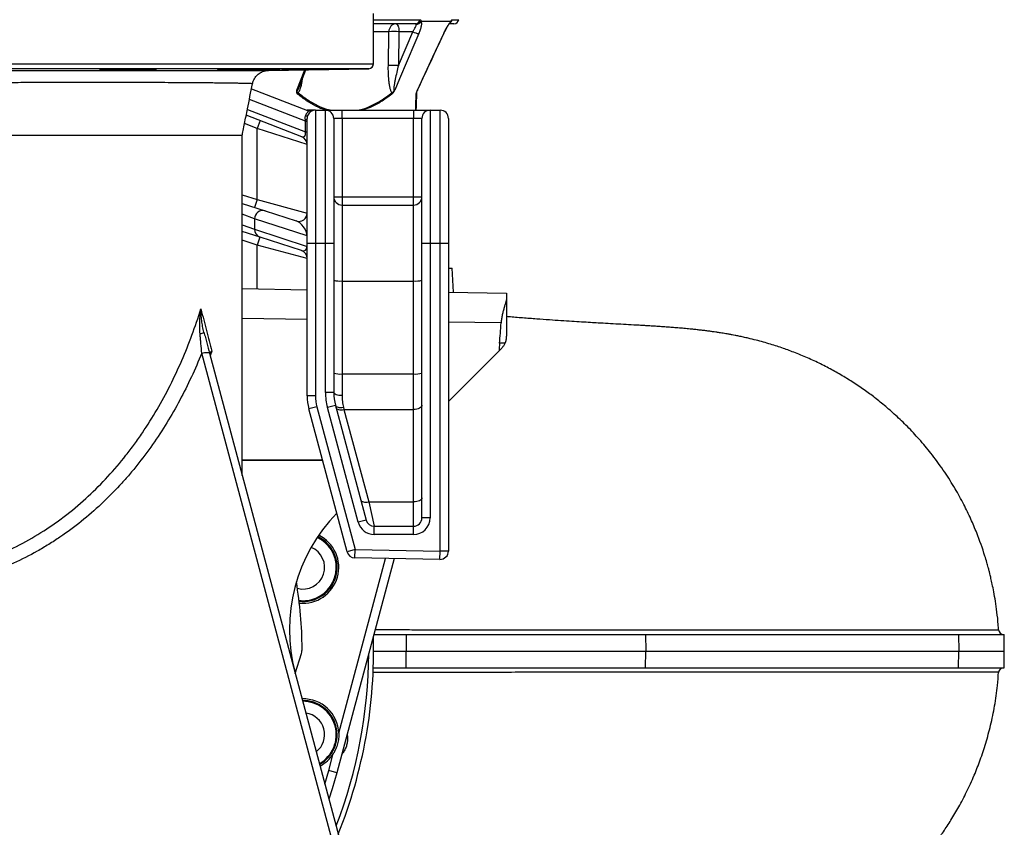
# Model space of a CAD drawing. Header units: millimetres. Extents: x 5561 to 11482, y 2229 to 15574.
# Tile 4 of 9: x 8522 to 11482, y 3449 to 5875. Entities that reach past the tile are written whole.
import ezdxf

# ---------------------------------------------------------------- set-up
doc = ezdxf.new("R2010")
doc.units = ezdxf.units.MM
doc.header["$LTSCALE"] = 5

msp = doc.modelspace()

# ---------------------------------------------------------------- linework, layer by layer
at = {"color": 7, "linetype": 'Continuous', "lineweight": 25}
for p, q in [((9585.8, 5743.3), (9585.8, 5893.8)), ((9711.5, 5863.5), (9585.8, 5863.5)), ((9817.9, 5870), (9728.2, 5870)), ((9827.5, 5863.5), (9814, 5863.5)), ((9630.1, 5737.6), (9631.7, 5839.4)), ((9660.3, 5737.6), (9703.7, 5839.4)), ((9661.9, 5839.4), (9660.3, 5737.6)), ((9703.7, 5839.4), (9661.9, 5839.4)), ((9796.8, 5833.6), (9797.6, 5835.4)), ((8889.4, 5725.7), (8889.4, 5727.6)), ((9234.2, 5725.7), (9234.2, 5727.1)), ((9269.6, 5723), (9571.1, 5728.3)), ((9362, 5672.8), (9381.8, 5725)), ((9218.7, 5668.2), (9387.1, 5603)), ((9410.8, 5603.5), (9385.8, 5603.5)), ((9410.8, 5603.5), (9410.8, 5203.5)), ((9410.8, 5603.5), (9440.8, 5603.5)), ((9440.8, 5203.5), (9440.8, 5603.5)), ((9440.8, 5603.5), (9490.8, 5603.5)), ((9490.8, 5578.5), (9490.8, 5603.5)), ((9490.8, 5603.5), (9705.8, 5603.5)), ((9705.8, 5603.5), (9705.8, 5578.5)), ((9705.8, 5603.5), (9755.8, 5603.5)), ((9755.8, 5603.5), (9755.8, 5203.5)), ((9755.8, 5603.5), (9785.8, 5603.5)), ((9785.8, 5203.5), (9785.8, 5603.5)), ((9369.8, 5523.9), (9202.8, 5588.6)), ((9244.8, 5572.3), (9235.8, 5549)), ((9381.4, 5570.5), (9385.8, 5570.5)), ((9381.4, 5538.3), (9381.4, 5570.5)), ((9385.8, 5203.5), (9385.8, 5578.5)), ((9465.8, 5578.5), (9465.8, 5203.5)), ((9490.8, 5578.5), (9465.8, 5578.5)), ((9490.8, 5578.5), (9490.8, 5343.5)), ((9705.8, 5578.5), (9490.8, 5578.5)), ((9730.8, 5578.5), (9705.8, 5578.5)), ((9705.8, 5343.5), (9705.8, 5578.5)), ((9730.8, 5203.5), (9730.8, 5578.5)), ((9810.8, 5578.5), (9810.8, 5203.5)), ((9385.8, 5500.6), (9235.8, 5549)), ((9235.8, 5335.1), (9235.8, 5549)), ((9381.4, 5538.3), (9385.8, 5538.3)), ((9190.8, 4505.5), (9190.8, 5528.5)), ((9235.8, 5335.1), (9228.1, 5311.3)), ((9235.8, 5335.1), (9385.8, 5294.5)), ((9465.8, 5343.5), (9490.8, 5343.5)), ((9490.8, 5343.5), (9490.8, 5318.5)), ((9490.8, 5343.5), (9705.8, 5343.5)), ((9705.8, 5318.5), (9705.8, 5343.5)), ((9705.8, 5343.5), (9730.8, 5343.5)), ((9190.8, 5323.4), (9260.1, 5300.9)), ((9260.1, 5300.9), (9353.1, 5270.7)), ((9490.8, 5318.5), (9490.8, 5090.3)), ((9490.8, 5318.5), (9705.8, 5318.5)), ((9705.8, 5090.3), (9705.8, 5318.5)), ((9385.6, 5225.8), (9227.6, 5277.1)), ((9227.6, 5277.1), (9227.6, 5245.6)), ((9227.6, 5245.6), (9385.6, 5194.2)), ((9244.6, 5221.8), (9190.8, 5239.3)), ((9243.5, 5222.2), (9235.8, 5198.4)), ((9368.5, 5181.6), (9244.6, 5221.8)), ((9385.8, 5225.8), (9385.6, 5225.8)), ((9385.6, 5194.2), (9385.6, 5225.8)), ((9385.8, 5157.8), (9235.8, 5198.4)), ((9385.8, 5194.2), (9385.6, 5194.2)), ((9385.8, 4745), (9385.8, 5203.5)), ((9410.8, 5203.5), (9385.8, 5203.5)), ((9410.8, 5203.5), (9410.8, 4745)), ((9440.8, 5203.5), (9410.8, 5203.5)), ((9440.8, 4755.6), (9440.8, 5203.5)), ((9465.8, 5203.5), (9440.8, 5203.5)), ((9465.8, 5203.5), (9465.8, 4755.6)), ((9730.8, 4378.5), (9730.8, 5203.5)), ((9755.8, 5203.5), (9730.8, 5203.5)), ((9755.8, 5203.5), (9755.8, 4378.5)), ((9785.8, 5203.5), (9755.8, 5203.5)), ((9785.8, 4279), (9785.8, 5203.5)), ((9810.8, 5203.5), (9785.8, 5203.5)), ((9810.8, 5203.5), (9810.8, 4279)), ((9810.8, 5128.5), (9822.5, 5128.5)), ((9826.3, 5056.3), (9822.5, 5128.5)), ((9190.8, 5067.4), (9385.8, 5064)), ((9490.8, 5090.3), (9490.8, 4811)), ((9490.8, 5090.3), (9705.8, 5090.3)), ((9705.8, 4811), (9705.8, 5090.3)), ((9810.8, 5056.6), (9985.8, 5053.5)), ((9985.8, 5053.5), (9985.8, 5043.1)), ((9985.8, 5043.1), (9985.8, 4924.2)), ((9981.3, 4903.5), (9964.5, 4903.2)), ((9092.4, 4873.3), (9625.1, 2884.9)), ((9810.8, 4728.5), (9963, 4880.7)), ((9490.8, 4811), (9490.8, 4747)), ((9490.8, 4811), (9705.8, 4811)), ((9705.8, 4704.1), (9705.8, 4811)), ((9410.8, 4745), (9385.8, 4745)), ((9465.8, 4755.6), (9440.8, 4755.6)), ((9415, 4712.7), (9390.9, 4706.2)), ((9415, 4712.7), (9530.1, 4283.4)), ((9470.9, 4716.7), (9446.8, 4710.3)), ((9539.1, 4365.6), (9446.8, 4710.3)), ((9470.9, 4716.7), (9563.3, 4372.1)), ((9495, 4711), (9496.7, 4704.1)), ((9505.9, 4277), (9390.9, 4706.2)), ((9496.7, 4704.1), (9571.2, 4426.3)), ((9496.7, 4704.1), (9705.8, 4704.1)), ((9705.8, 4426.3), (9705.8, 4704.1)), ((9571.2, 4426.3), (9587.4, 4353.5)), ((9571.2, 4426.3), (9705.8, 4426.3)), ((9705.8, 4353.5), (9705.8, 4426.3)), ((9563.3, 4372.1), (9539.1, 4365.6)), ((9587.4, 4328.5), (9587.4, 4353.5)), ((9587.4, 4353.5), (9705.8, 4353.5)), ((9705.8, 4328.5), (9705.8, 4353.5)), ((9755.8, 4378.5), (9730.8, 4378.5)), ((9705.8, 4328.5), (9587.4, 4328.5)), ((9530.1, 4283.4), (9505.9, 4277)), ((9529.6, 4258.4), (9530.1, 4283.4)), ((9530.1, 4283.4), (9785.8, 4279)), ((9785.4, 4254), (9785.8, 4279)), ((9810.8, 4279), (9785.8, 4279)), ((9647.6, 4256.4), (9475.2, 3613)), ((9785.4, 4254), (9529.6, 4258.4)), ((9586.5, 4028.5), (9683.4, 4028.5)), ((9683.4, 4028.5), (9683.8, 3978.5)), ((9683.4, 4028.5), (10403.6, 4028.5)), ((10403.6, 4028.5), (10404.2, 3978.5)), ((10403.6, 4028.5), (11344.2, 4028.5)), ((11344.2, 4028.5), (11345.1, 3978.5)), ((11344.2, 4028.5), (11481.4, 4028.5)), ((11482.3, 3978.5), (11481.4, 4028.5)), ((9350.2, 3911.1), (9368.6, 3971.3)), ((9585.8, 3978.5), (9683.8, 3978.5)), ((9683.4, 3928.5), (9683.8, 3978.5)), ((9683.8, 3978.5), (10404.2, 3978.5)), ((10403.6, 3928.5), (10404.2, 3978.5)), ((10404.2, 3978.5), (11345.1, 3978.5)), ((11344.2, 3928.5), (11345.1, 3978.5)), ((11345.1, 3978.5), (11482.3, 3978.5)), ((11481.4, 3928.5), (11482.3, 3978.5)), ((9584.9, 3928.5), (9683.4, 3928.5)), ((9683.4, 3928.5), (10403.6, 3928.5)), ((10403.6, 3928.5), (11344.2, 3928.5)), ((11344.2, 3928.5), (11481.4, 3928.5)), ((9451, 3619.4), (9464.6, 3670.3)), ((9475.2, 3613), (9451, 3619.4))]:
    msp.add_line(p, q, dxfattribs=at)
at = {"color": 8, "linetype": 'Continuous', "lineweight": 25}
for p, q in [((9585.8, 5875.4), (9725.2, 5875.4)), ((9821.7, 5875.4), (9842.2, 5875.4)), ((9631.7, 5839.4), (9585.8, 5839.4)), ((9796.6, 5833.6), (9796.8, 5833.6)), ((6635.8, 5743.3), (9585.8, 5743.3)), ((9571.1, 5728.3), (6650.5, 5728.3)), ((9355.3, 5663.8), (9378.5, 5724.9)), ((9381.4, 5570.5), (9212.3, 5635.9)), ((9206.3, 5606.1), (9381.4, 5538.3)), ((9235.8, 5549), (9197.8, 5563.7)), ((9190.8, 5349.7), (9235.8, 5335.1)), ((9227.6, 5277.1), (9190.8, 5291.1)), ((9190.8, 5259.5), (9227.6, 5245.6)), ((9235.8, 5198.4), (9190.8, 5213)), ((9235.8, 5066.6), (9235.8, 5198.4)), ((9385.8, 4974.5), (9190.8, 4977.9)), ((9969.2, 4964.3), (9810.8, 4967.1)), ((9099, 4879.8), (9094.6, 4865.4)), ((9190.8, 4553.6), (9431.9, 4553.3)), ((9432.6, 4550.7), (9190.8, 4550.9)), ((9481, 3731.3), (9621.8, 4256.8)), ((9439.3, 3578.4), (9451, 3619.4))]:
    msp.add_line(p, q, dxfattribs=at)
at = {"color": 7, "linetype": 'Continuous', "lineweight": 25, "flags": 128}
for points in [[(9653.3, 5863.5), (9655, 5863.1), (9656.5, 5861.7), (9658, 5859.5), (9659.3, 5856.5), (9660.3, 5852.9), (9661.2, 5848.7), (9661.7, 5844.2), (9661.9, 5839.4)], [(9721.6, 5833.6), (9710.1, 5806.4), (9663.7, 5697.7), (9649.2, 5663.8)], [(9717.5, 5663.8), (9764.1, 5763.8), (9796.6, 5833.6)], [(8933.1, 5727.1), (8932.8, 5727.2), (8930.3, 5727.3), (8925.8, 5727.5), (8919.5, 5727.5), (8911.5, 5727.6), (8902.1, 5727.6), (8891.5, 5727.6), (8880, 5727.6), (8868, 5727.5), (8855.8, 5727.4), (8843.7, 5727.2), (8832.1, 5727.1), (8821.4, 5726.9), (8809.5, 5726.6), (8801.7, 5726.4), (8795.5, 5726.2), (8791.1, 5726), (8788.8, 5725.8), (8788.3, 5725.7), (8788.3, 5725.7)], [(9380.7, 5574.7), (9381.8, 5575.2), (9382.9, 5575.6), (9383.7, 5576), (9384.5, 5576.5), (9385, 5577), (9385.5, 5577.5), (9385.7, 5578), (9385.8, 5578.5)], [(9068.9, 4873.5), (9073.4, 4874.5), (9077.6, 4875.2), (9081.6, 4875.6), (9085, 4875.7), (9088, 4875.5), (9090.2, 4875.1), (9091.7, 4874.3), (9092.4, 4873.3)], [(9601.4, 2885.1), (9588.9, 2931.8), (9538.9, 3118.6), (9338.7, 3866), (9068.9, 4873.5)], [(9465.8, 4755.6), (9466.3, 4753.9), (9467.7, 4752.3), (9470, 4750.8), (9473.1, 4749.5), (9476.9, 4748.4), (9481.2, 4747.6), (9485.9, 4747.1), (9490.8, 4747)], [(9470.9, 4716.7), (9471.8, 4714.8), (9473.5, 4713.1), (9475.9, 4711.8), (9479, 4710.8), (9482.5, 4710.2), (9486.4, 4710.1), (9490.7, 4710.3), (9495, 4711)], [(9472.6, 4710.5), (9473.6, 4708.4), (9475.3, 4706.6), (9477.7, 4705.2), (9480.7, 4704.1), (9484.2, 4703.4), (9488.2, 4703.2), (9492.4, 4703.4), (9496.7, 4704.1)], [(9730.8, 4716.9), (9730.3, 4714.4), (9728.9, 4712), (9726.6, 4709.8), (9723.5, 4707.8), (9719.7, 4706.2), (9715.4, 4705), (9710.7, 4704.3), (9705.8, 4704.1)], [(9547, 4432.7), (9548, 4430.6), (9549.7, 4428.8), (9552.1, 4427.4), (9555.1, 4426.3), (9558.7, 4425.6), (9562.6, 4425.4), (9566.8, 4425.6), (9571.2, 4426.3)], [(9730.8, 4439.2), (9730.3, 4436.6), (9728.9, 4434.2), (9726.6, 4432), (9723.5, 4430.1), (9719.7, 4428.4), (9715.4, 4427.3), (9710.7, 4426.5), (9705.8, 4426.3)], [(9475.2, 3613), (9461.4, 3564.9), (9451.4, 3533.5)]]:
    msp.add_lwpolyline(points, dxfattribs=at)
at = {"color": 7, "linetype": 'Continuous', "lineweight": 25}
for centre, radius, start, end in [((9655.1, 5840.2), 23.4, 94.2201, 182.0086), ((9711.1, 5877.8), 14.3, 271.5377, 350.5164), ((9714.4, 5878.1), 16, 267.7516, 329.5089), ((9827.5, 5878.5), 15, 270, 348.1058), ((9646.8, 5427.3), 412.4, 87.9027, 92.0973), ((9727.8, 5883), 49.8, 241.1079, 262.9204), ((9570.8, 5743.3), 15, 271, 0), ((9645.2, 5325.5), 412.4, 87.9027, 92.0973), ((9347.8, 5658.5), 11.6, 325.6317, 346.6502), ((9631.9, 5654.2), 9.08, 345.6426, 10.3068), ((9706.2, 5656.1), 8.72, 331.244, 357.9215), ((9739.7, 5651.9), 24.9, 155.185, 157.2652), ((9396.1, 5626.3), 25, 248.8387, 287.0452), ((9410.8, 5578.5), 25, 90, 155.4826), ((9440.8, 5578.5), 25, 0, 90), ((9755.8, 5578.5), 25, 90, 180), ((9785.8, 5578.5), 25, 0, 90), ((9382, 5593.4), 7.53, 261.5076, 323.4983), ((9360.8, 5500.6), 25, 0, 68.8387), ((9490.8, 5343.5), 25, 180, 270), ((9705.8, 5343.5), 25, 270, 0), ((9252.5, 5277.1), 25, 72.3647, 179.9747), ((9360.8, 5294.5), 25, 252, 0), ((9252.4, 5245.4), 24.8, 179.5139, 251.8433), ((9360.8, 5157.8), 25, 0, 72), ((9484.6, 5163.7), 73.6, 255.2041, 274.8338), ((9712, 5163.7), 73.6, 265.1662, 284.7959), ((9057.3, 4964.2), 33.5, 281.4034, 303.2123), ((9484.6, 4884.4), 73.6, 255.2041, 274.8338), ((9712, 4884.4), 73.6, 265.1662, 284.7959), ((9535.8, 4745), 150, 180, 195), ((9535.8, 4745), 125, 180, 195), ((9615.8, 4755.6), 175, 180, 195), ((9615.8, 4755.6), 150, 180, 195), ((9832.5, 4043.1), 500, 135.6516, 194.9978), ((9587.4, 4378.5), 50, 195, 270), ((9587.4, 4378.5), 25, 195, 270), ((9705.8, 4378.5), 50, 270, 0), ((9705.8, 4378.5), 25, 270, 0), ((9373.6, 4229.7), 107.5, 264.1027, 64.0538), ((9373.6, 4229.7), 100, 292.5, 64.6869), ((9373.6, 4229.7), 65, 254.9033, 68.1425), ((9530.1, 4283.4), 25, 195, 269), ((9785.8, 4279), 25, 269, 0), ((8110.8, 3978.5), 1260, 0.3502, 9.5035), ((9373.6, 4229.7), 100, 263.1366, 292.5), ((11480.1, 4043.5), 15, 183.2549, 269.9988), ((8110.8, 3978.5), 1475, 338.1117, 1.7389), ((9320.8, 3985.9), 50, 343.0087, 0.3502), ((11480.1, 3913.5), 15, 90.2011, 176.6334), ((9373.6, 3727.4), 107.5, 2.0839, 91.5478), ((9373.6, 3727.4), 100, 299.4779, 90.5178), ((9373.6, 3727.4), 65, 307.6218, 82.3739), ((9373.6, 3727.4), 107.5, 298.4479, 327.9161)]:
    msp.add_arc(centre, radius, start, end, dxfattribs=at)
at = {"color": 8, "linetype": 'Continuous', "lineweight": 25}
for centre, radius, start, end in [((9806.5, 5874.5), 12.2, 317.0274, 338.6487), ((9807, 5878.5), 15, 305, 348.3402), ((9373.6, 4229.7), 102.5, 263.4778, 64.4985), ((8110.8, 3978.5), 1460.3, 338.9304, 359.6945), ((9373.6, 3727.4), 102.5, 299.1173, 90.8784)]:
    msp.add_arc(centre, radius, start, end, dxfattribs=at)
at = {"color": 7, "linetype": 'Continuous', "lineweight": 25}
for centre, major_axis, ratio, start_param, end_param in [((9360.8, 5586.4), (-16.4, 30.4), 0.421761, 3.951576, 4.104963), ((9360.8, 5554.2), (-16.4, 30.4), 0.421761, 2.682623, 3.951576), ((9360.8, 5241.9), (-20, 27.9), 0.526363, 3.780106, 5.662425), ((9360.8, 5210.4), (-20, 27.9), 0.526363, 2.520832, 3.780106), ((9885.8, 5503.2), (-1.8, 951.6), 0.105072, 4.029903, 4.110142)]:
    msp.add_ellipse(centre, major_axis=major_axis, ratio=ratio, start_param=start_param, end_param=end_param, dxfattribs=at)
for points, knots in [([(9713.8, 5862.2), (9713.6, 5862.6), (9713.3, 5863), (9712.5, 5863.4), (9712, 5863.5), (9711.5, 5863.5)], [0, 0, 0, 0, 0.5, 0.5, 1, 1, 1, 1]), ([(9728.2, 5870), (9728.6, 5869.3), (9728.9, 5868.5), (9729.3, 5866.6), (9729.5, 5865.4), (9729.5, 5863), (9729.5, 5861.6), (9729.2, 5858.7), (9729, 5857.2), (9728.1, 5852.3), (9727.1, 5848.8), (9724.7, 5841.3), (9723.3, 5837.5), (9721.6, 5833.6)], [0, 0, 0, 0, 0.125, 0.125, 0.25, 0.25, 0.375, 0.375, 0.5, 0.5, 0.75, 0.75, 1, 1, 1, 1]), ([(9725.2, 5875.4), (9725.6, 5875.4), (9726, 5875.3), (9726.8, 5874.8), (9727.1, 5874.4), (9727.6, 5873.4), (9727.8, 5872.8), (9728.1, 5871.5), (9728.2, 5870.8), (9728.2, 5870)], [0, 0, 0, 0, 0.25, 0.25, 0.5, 0.5, 0.75, 0.75, 1, 1, 1, 1]), ([(9796.6, 5833.6), (9798.4, 5837.5), (9800.3, 5841.3), (9803.2, 5846.9), (9804.1, 5848.7), (9806.1, 5852.2), (9807, 5853.9), (9808.9, 5857.2), (9809.8, 5858.7), (9811.7, 5861.6), (9812.6, 5863), (9814.2, 5865.4), (9815, 5866.5), (9816.5, 5868.5), (9817.3, 5869.3), (9817.9, 5870)], [0, 0, 0, 0, 0.25, 0.25, 0.375, 0.375, 0.5, 0.5, 0.625, 0.625, 0.75, 0.75, 0.875, 0.875, 1, 1, 1, 1]), ([(9799.8, 5839.8), (9801, 5842.3), (9803.5, 5847.1), (9807, 5853.4), (9810.2, 5858.8), (9812.7, 5862.7), (9814.6, 5865.2), (9815.2, 5865.9), (9815.5, 5866.1)], [0, 0, 0, 0, 0.201911, 0.399455, 0.570217, 0.749501, 0.884728, 1, 1, 1, 1]), ([(9815.4, 5866.1), (9815.5, 5866.2), (9815.9, 5866.7), (9816.2, 5866.9), (9816, 5866.8), (9816, 5866.8)], [0, 0, 0, 0, 0.2547768, 0.9984124, 1, 1, 1, 1]), ([(9817.9, 5870), (9818.4, 5870.8), (9818.8, 5871.5), (9819.6, 5872.8), (9819.9, 5873.4), (9820.6, 5874.4), (9820.8, 5874.8), (9821.3, 5875.3), (9821.5, 5875.4), (9821.7, 5875.4)], [0, 0, 0, 0, 0.25, 0.25, 0.5, 0.5, 0.75, 0.75, 1, 1, 1, 1]), ([(9703.7, 5839.4), (9705.3, 5841.7), (9706.8, 5844), (9709.5, 5848.6), (9710.6, 5850.7), (9712, 5853.8), (9712.5, 5854.8), (9713.2, 5856.6), (9713.4, 5857.5), (9713.8, 5859.1), (9714, 5859.9), (9714, 5861.2), (9713.9, 5861.7), (9713.8, 5862.2)], [0, 0, 0, 0, 0.25, 0.25, 0.5, 0.5, 0.625, 0.625, 0.75, 0.75, 0.875, 0.875, 1, 1, 1, 1]), ([(9717.1, 5662.4), (9734.1, 5698.9), (9760.7, 5756), (9787.2, 5813), (9796.8, 5833.6)], [0, 0, 0, 0, 0.639597, 1, 1, 1, 1]), ([(9796.8, 5833.6), (9797.8, 5835.7), (9798.7, 5837.8), (9799.8, 5839.8), (9799.8, 5839.8)], [0, 0, 0, 0, 0.999983, 1, 1, 1, 1]), ([(8110.8, 5722.9), (8131.8, 5722.9), (8173.8, 5722.9), (8236.7, 5722.9), (8299.8, 5722.9), (8362.8, 5722.9), (8425.7, 5722.9), (8487.1, 5722.9), (8546.8, 5722.9), (8604.7, 5722.9), (8661.7, 5722.9), (8717.5, 5722.9), (8771.8, 5722.9), (8824.1, 5722.9), (8874.2, 5722.9), (8921.8, 5722.9), (8967.3, 5722.9), (9010.5, 5722.9), (9051.1, 5722.9), (9088.3, 5722.9), (9121.9, 5722.9), (9152, 5722.9), (9179.2, 5723), (9203.1, 5723), (9223.7, 5723), (9240.4, 5723), (9253.3, 5723), (9262.5, 5723), (9268.4, 5723), (9269.2, 5723), (9269.6, 5723)], [0, 0, 0, 0, 0.0347952, 0.0696184, 0.1044152, 0.1402172, 0.1760477, 0.2118503, 0.2467907, 0.2817567, 0.3166973, 0.3526017, 0.3885341, 0.4244388, 0.4602538, 0.4960961, 0.5319107, 0.5687727, 0.6056653, 0.6425276, 0.6782285, 0.7139571, 0.7496578, 0.7864114, 0.8231954, 0.8599488, 0.8953806, 0.9308396, 0.9662712, 1, 1, 1, 1]), ([(8788.3, 5725.7), (8786.2, 5725.6), (8784.1, 5725.6), (8780.3, 5725.5), (8778.4, 5725.5), (8773.3, 5725.3), (8770.4, 5725.2), (8766.9, 5725.1), (8765.8, 5725.1), (8764.1, 5725), (8763.3, 5724.9), (8762.2, 5724.8), (8761.7, 5724.8), (8761.2, 5724.7), (8761.1, 5724.7), (8761.1, 5724.6), (8761.3, 5724.6), (8761.9, 5724.5), (8762.1, 5724.5), (8762.6, 5724.5), (8762.9, 5724.4), (8764.6, 5724.4), (8766.5, 5724.3), (8770.3, 5724.2), (8771.7, 5724.2), (8774.7, 5724.2), (8776.4, 5724.2), (8779.9, 5724.2), (8781.7, 5724.1), (8785.7, 5724.1), (8787.8, 5724.1), (8794.4, 5724.1), (8799, 5724.1), (8806.5, 5724.2), (8809, 5724.2), (8814.1, 5724.2), (8816.6, 5724.2), (8821.8, 5724.3), (8824.4, 5724.3), (8829.7, 5724.4), (8832.3, 5724.4), (8837.5, 5724.5), (8840, 5724.5), (8845.1, 5724.6), (8847.6, 5724.6), (8854.9, 5724.7), (8859.5, 5724.8), (8865.9, 5724.9), (8868, 5725), (8871.9, 5725.1), (8873.7, 5725.1), (8877.1, 5725.2), (8878.6, 5725.2), (8880.8, 5725.3), (8881.5, 5725.3), (8882.9, 5725.4), (8883.5, 5725.4), (8886.4, 5725.5), (8888.2, 5725.6), (8889.4, 5725.7)], [0, 0, 0, 0, 0.03125, 0.03125, 0.0625, 0.0625, 0.125, 0.125, 0.15625, 0.15625, 0.1875, 0.1875, 0.21875, 0.21875, 0.25, 0.25, 0.28125, 0.28125, 0.296875, 0.296875, 0.3125, 0.3125, 0.375, 0.375, 0.40625, 0.40625, 0.4375, 0.4375, 0.46875, 0.46875, 0.5, 0.5, 0.5625, 0.5625, 0.59375, 0.59375, 0.625, 0.625, 0.65625, 0.65625, 0.6875, 0.6875, 0.71875, 0.71875, 0.75, 0.75, 0.8125, 0.8125, 0.84375, 0.84375, 0.875, 0.875, 0.90625, 0.90625, 0.921875, 0.921875, 0.9375, 0.9375, 1, 1, 1, 1]), ([(8889.4, 5725.7), (8895.3, 5725.8), (8904.9, 5726), (8915.5, 5726.2), (8922.8, 5726.4), (8928.3, 5726.6), (8932.1, 5726.8), (8932.8, 5727), (8933.2, 5727)], [0, 0, 0, 0, 0.245381, 0.396299, 0.547216, 0.698145, 0.849074, 1, 1, 1, 1]), ([(9116.4, 5724.3), (9116.8, 5724.3), (9117.5, 5724.2), (9121, 5724.1), (9126, 5724.1), (9132.6, 5724.1), (9140.6, 5724.2), (9149.8, 5724.3), (9159.8, 5724.4), (9170.5, 5724.5), (9181.4, 5724.7), (9192.4, 5724.8), (9203, 5725), (9213, 5725.2), (9224.2, 5725.4), (9230.4, 5725.6), (9234.2, 5725.7)], [0, 0, 0, 0, 0.068396, 0.136782, 0.205167, 0.273545, 0.341923, 0.410299, 0.478676, 0.547059, 0.615442, 0.683836, 0.75223, 0.820633, 0.889037, 1, 1, 1, 1]), ([(9166.7, 5725.7), (9166.5, 5725.7), (9162.8, 5725.6), (9155.7, 5725.5), (9145.2, 5725.3), (9135.9, 5725.1), (9128.2, 5724.9), (9122.5, 5724.7), (9118.6, 5724.5), (9116.5, 5724.4), (9116.5, 5724.4), (9116.5, 5724.3)], [0, 0, 0, 0, 0.004859, 0.130436, 0.256012, 0.412697, 0.53828, 0.663864, 0.789448, 0.915032, 1, 1, 1, 1]), ([(9305.6, 5727.4), (9305.5, 5727.4), (9305.5, 5727.5), (9303, 5727.6), (9298.6, 5727.6), (9292.2, 5727.6), (9284.2, 5727.6), (9274.7, 5727.5), (9264.1, 5727.4), (9252.6, 5727.3), (9240.5, 5727.2), (9228.3, 5727), (9216.1, 5726.8), (9204.5, 5726.6), (9192.8, 5726.4), (9182.4, 5726.2), (9173.9, 5725.9), (9169.1, 5725.8), (9167.1, 5725.7), (9166.7, 5725.7)], [0, 0, 0, 0, 0.0444818, 0.1061318, 0.1677817, 0.229425, 0.2910683, 0.3527094, 0.4143504, 0.4759945, 0.5376386, 0.5992899, 0.6609412, 0.722601, 0.7842608, 0.8611952, 0.9228583, 0.9845215, 1, 1, 1, 1]), ([(9221.8, 5682.7), (9222.1, 5684.3), (9222.8, 5688.5), (9225.5, 5694.8), (9229.3, 5701.4), (9233.9, 5707.1), (9238.8, 5711.8), (9244.1, 5715.5), (9249.3, 5718.3), (9254.3, 5720.4), (9258.9, 5721.7), (9262.8, 5722.4), (9265.7, 5722.8), (9267.4, 5722.9), (9267.9, 5722.9), (9268, 5723)], [0, 0, 0, 0, 0.07114, 0.192028, 0.306603, 0.415187, 0.517761, 0.614019, 0.703372, 0.784896, 0.857226, 0.918097, 0.962754, 0.991307, 1, 1, 1, 1]), ([(9234.2, 5725.7), (9238.2, 5725.8), (9246.2, 5725.9), (9257.8, 5726.1), (9268.9, 5726.3), (9279.1, 5726.5), (9287.9, 5726.7), (9295.3, 5726.9), (9300.8, 5727.1), (9304.5, 5727.3), (9305.3, 5727.3), (9305.7, 5727.4)], [0, 0, 0, 0, 0.109195, 0.21839, 0.330047, 0.441705, 0.553369, 0.665033, 0.776693, 0.888353, 1, 1, 1, 1]), ([(9308.7, 5724.1), (9309, 5724.1), (9309.8, 5724.1), (9313.2, 5724.1), (9318.2, 5724.2), (9324.9, 5724.3), (9332.9, 5724.4), (9342, 5724.5), (9352.1, 5724.7), (9362.7, 5724.9), (9373.7, 5725.1), (9384.6, 5725.3), (9396.4, 5725.5), (9403.8, 5725.6), (9408, 5725.7)], [0, 0, 0, 0, 0.08133, 0.162651, 0.243973, 0.325295, 0.406617, 0.487948, 0.569279, 0.650623, 0.731967, 0.813322, 0.894676, 1, 1, 1, 1]), ([(9384.2, 5725.7), (9382.9, 5725.7), (9378, 5725.6), (9369.3, 5725.4), (9358.4, 5725.2), (9347.9, 5725.1), (9337.4, 5724.9), (9328.1, 5724.7), (9320.4, 5724.5), (9314.8, 5724.4), (9310.9, 5724.3), (9308.8, 5724.2), (9308.8, 5724.2), (9308.8, 5724.2)], [0, 0, 0, 0, 0.035822, 0.132993, 0.230165, 0.327346, 0.424527, 0.545796, 0.642954, 0.740113, 0.837272, 0.934432, 1, 1, 1, 1]), ([(9507.1, 5727.6), (9507.1, 5727.6), (9507.1, 5727.6), (9504.6, 5727.6), (9500.2, 5727.6), (9493.8, 5727.5), (9485.8, 5727.4), (9476.3, 5727.3), (9465.7, 5727.1), (9454.2, 5727), (9442.1, 5726.8), (9429.9, 5726.5), (9417.7, 5726.3), (9406.1, 5726.1), (9394.6, 5725.9), (9387.9, 5725.8), (9384.2, 5725.7)], [0, 0, 0, 0, 0.051838, 0.12381, 0.195782, 0.267753, 0.339723, 0.411698, 0.483674, 0.555658, 0.627642, 0.699635, 0.771629, 0.84363, 0.915631, 1, 1, 1, 1]), ([(9408, 5725.7), (9409, 5725.7), (9413.9, 5725.8), (9423, 5725.9), (9435.2, 5726.1), (9447.5, 5726.4), (9459.3, 5726.6), (9470.5, 5726.8), (9480.7, 5727), (9489.5, 5727.1), (9496.8, 5727.3), (9502.3, 5727.4), (9506.1, 5727.5), (9506.9, 5727.6), (9507.3, 5727.6)], [0, 0, 0, 0, 0.025085, 0.113708, 0.202331, 0.290965, 0.379599, 0.468238, 0.556876, 0.64551, 0.734144, 0.822766, 0.911389, 1, 1, 1, 1]), ([(9640.9, 5655.8), (9640.1, 5656.8), (9639.5, 5658), (9638.2, 5660.7), (9637.7, 5662.1), (9636.7, 5665.1), (9636.2, 5666.6), (9635.4, 5669.8), (9635, 5671.5), (9633.9, 5676.4), (9633.4, 5679.9), (9632.4, 5686.8), (9632, 5690.4), (9630.9, 5701.1), (9630.5, 5708.3), (9630, 5722.9), (9630, 5730.2), (9630.1, 5737.6)], [0, 0, 0, 0, 0.0625, 0.0625, 0.125, 0.125, 0.1875, 0.1875, 0.25, 0.25, 0.375, 0.375, 0.5, 0.5, 0.75, 0.75, 1, 1, 1, 1]), ([(9660.3, 5737.6), (9658.6, 5730.8), (9656.9, 5724.1), (9653.8, 5710.6), (9652.3, 5703.9), (9650.3, 5693.9), (9649.6, 5690.5), (9648.4, 5683.8), (9647.8, 5680.5), (9647.1, 5675.5), (9646.9, 5673.9), (9646.6, 5670.6), (9646.5, 5669), (9646.4, 5666.7), (9646.4, 5665.9), (9646.5, 5664.5), (9646.5, 5663.8), (9646.8, 5662.9), (9647, 5662.7), (9647.3, 5662.4), (9647.6, 5662.4), (9648, 5662.5), (9648.3, 5662.7), (9648.8, 5663.2), (9649, 5663.5), (9649.2, 5663.8)], [0, 0, 0, 0, 0.25, 0.25, 0.5, 0.5, 0.625, 0.625, 0.75, 0.75, 0.8125, 0.8125, 0.875, 0.875, 0.90625, 0.90625, 0.9375, 0.9375, 0.953125, 0.953125, 0.96875, 0.96875, 0.984375, 0.984375, 1, 1, 1, 1]), ([(9190.8, 5528.5), (9190.8, 5528.5), (9190.8, 5528.5), (9190.8, 5528.6), (9190.8, 5528.8), (9190.9, 5529.3), (9191.3, 5530.9), (9192.2, 5535.6), (9194.4, 5546.7), (9199.3, 5571.3), (9208.6, 5617.9), (9216.6, 5657.6), (9221.6, 5682.8)], [0, 0, 0, 0, 0.01019, 0.014776, 0.019112, 0.023658, 0.029542, 0.052697, 0.109985, 0.241563, 0.519631, 1, 1, 1, 1]), ([(9357.4, 5651.9), (9356.7, 5652.5), (9356.1, 5653.1), (9355.2, 5654.7), (9354.9, 5655.6), (9354.4, 5657.6), (9354.4, 5658.8), (9354.5, 5660.6), (9354.6, 5661.2), (9354.9, 5662.5), (9355.1, 5663.1), (9355.3, 5663.8)], [0, 0, 0, 0, 0.25, 0.25, 0.5, 0.5, 0.75, 0.75, 0.875, 0.875, 1, 1, 1, 1]), ([(9359.1, 5655.8), (9358.5, 5656.1), (9357.9, 5656.5), (9357, 5657.5), (9356.6, 5658.1), (9356, 5659.5), (9355.8, 5660.3), (9355.6, 5661.5), (9355.5, 5662), (9355.4, 5662.8), (9355.3, 5663.3), (9355.3, 5663.8)], [0, 0, 0, 0, 0.25, 0.25, 0.5, 0.5, 0.75, 0.75, 0.875, 0.875, 1, 1, 1, 1]), ([(9640.7, 5651.9), (9641.4, 5652.5), (9642.1, 5653.1), (9643.2, 5654.3), (9643.6, 5654.7), (9644.4, 5655.6), (9644.7, 5656.1), (9645.5, 5657.1), (9645.8, 5657.6), (9646.6, 5658.8), (9646.9, 5659.4), (9647.6, 5660.6), (9648, 5661.2), (9648.6, 5662.5), (9648.9, 5663.1), (9649.2, 5663.8)], [0, 0, 0, 0, 0.25, 0.25, 0.375, 0.375, 0.5, 0.5, 0.625, 0.625, 0.75, 0.75, 0.875, 0.875, 1, 1, 1, 1]), ([(9640.9, 5655.8), (9641.5, 5656.1), (9642.2, 5656.5), (9643.5, 5657.5), (9644.2, 5658.1), (9645.7, 5659.5), (9646.4, 5660.3), (9647.5, 5661.5), (9647.9, 5662), (9648.6, 5662.8), (9648.9, 5663.3), (9649.2, 5663.8)], [0, 0, 0, 0, 0.25, 0.25, 0.5, 0.5, 0.75, 0.75, 0.875, 0.875, 1, 1, 1, 1]), ([(9714.9, 5655.8), (9714.6, 5648.4), (9714.1, 5633.5), (9713.5, 5617), (9713.2, 5606.7), (9713.1, 5604.2), (9713.1, 5603.5)], [0, 0, 0, 0, 0.295242, 0.590433, 0.893663, 1, 1, 1, 1]), ([(9713.8, 5651.9), (9713.8, 5652.5), (9713.9, 5653.1), (9714.2, 5654.7), (9714.5, 5655.6), (9715.1, 5657.6), (9715.5, 5658.8), (9716.2, 5660.6), (9716.4, 5661.2), (9717, 5662.5), (9717.2, 5663.1), (9717.5, 5663.8)], [0, 0, 0, 0, 0.25, 0.25, 0.5, 0.5, 0.75, 0.75, 0.875, 0.875, 1, 1, 1, 1]), ([(9714.9, 5655.8), (9714.9, 5656.1), (9715, 5656.5), (9715.2, 5657.5), (9715.4, 5658.1), (9715.9, 5659.5), (9716.2, 5660.3), (9716.7, 5661.5), (9716.9, 5662), (9717.2, 5662.8), (9717.4, 5663.3), (9717.5, 5663.8)], [0, 0, 0, 0, 0.25, 0.25, 0.5, 0.5, 0.75, 0.75, 0.875, 0.875, 1, 1, 1, 1]), ([(9380.9, 5585.9), (9381.3, 5587.6), (9381.9, 5589.2), (9383, 5591.3), (9383.4, 5592), (9384.2, 5593.3), (9384.7, 5593.9), (9385.9, 5595.6), (9386.8, 5596.5), (9388.2, 5598.1), (9388.8, 5598.8), (9389.5, 5599.9), (9389.7, 5600.3), (9389.8, 5601), (9389.7, 5601.3), (9389, 5602.2), (9388.2, 5602.6), (9387.1, 5603)], [0, 0, 0, 0, 0.125, 0.125, 0.1875, 0.1875, 0.25, 0.25, 0.375, 0.375, 0.5, 0.5, 0.625, 0.625, 0.75, 0.75, 1, 1, 1, 1]), ([(9380.7, 5574.7), (9380.3, 5576.6), (9380.1, 5578.5), (9380.1, 5582.3), (9380.4, 5584.2), (9380.9, 5585.9)], [0, 0, 0, 0, 0.5, 0.5, 1, 1, 1, 1]), ([(9388, 5588.9), (9387.3, 5587.4), (9386.8, 5585.7), (9386, 5582.2), (9385.8, 5580.4), (9385.8, 5578.5)], [0, 0, 0, 0, 0.5, 0.5, 1, 1, 1, 1]), ([(8110.8, 5528.5), (8118.7, 5528.5), (8126.6, 5528.5), (8142.5, 5528.5), (8150.4, 5528.5), (8174.2, 5528.5), (8190, 5528.5), (8237.1, 5528.5), (8268.3, 5528.5), (8330, 5528.5), (8360.6, 5528.5), (8421.2, 5528.5), (8451.3, 5528.5), (8495.9, 5528.5), (8510.7, 5528.5), (8540, 5528.5), (8554.4, 5528.5), (8597.1, 5528.5), (8624.9, 5528.5), (8679.1, 5528.5), (8705.5, 5528.5), (8756.8, 5528.5), (8781.8, 5528.5), (8806.1, 5528.5)], [0, 0, 0, 0, 0.03125, 0.03125, 0.0625, 0.0625, 0.125, 0.125, 0.25, 0.25, 0.375, 0.375, 0.5, 0.5, 0.5625, 0.5625, 0.625, 0.625, 0.75, 0.75, 0.875, 0.875, 1, 1, 1, 1]), ([(8806.1, 5528.5), (8808, 5528.5), (8811.8, 5528.5), (8817.3, 5528.5), (8822.5, 5528.5), (8827.2, 5528.5), (8831.6, 5528.5), (8835.6, 5528.5), (8839.3, 5528.5), (8842.6, 5528.5), (8845.5, 5528.5), (8848.1, 5528.5), (8850.4, 5528.5), (8852.3, 5528.5), (8853.9, 5528.5), (8855.1, 5528.5), (8861.9, 5528.5), (8870.2, 5528.5), (8881.8, 5528.5), (8895.4, 5528.5), (8910, 5528.5), (8928.6, 5528.5), (8950.2, 5528.5), (8978.3, 5528.5), (9009.7, 5528.5), (9036.7, 5528.5), (9059.6, 5528.5), (9077.2, 5528.5), (9093.6, 5528.5), (9106.2, 5528.5), (9115.7, 5528.5), (9126.2, 5528.5), (9139.2, 5528.5), (9149.9, 5528.5), (9156.3, 5528.5), (9159.3, 5528.5), (9162.3, 5528.5), (9164.1, 5528.5), (9165, 5528.5)], [0, 0, 0, 0, 0.010925, 0.021198, 0.030815, 0.039771, 0.048069, 0.055712, 0.062702, 0.06904, 0.074728, 0.079765, 0.084154, 0.087895, 0.090988, 0.093434, 0.095233, 0.130764, 0.142654, 0.165169, 0.213673, 0.233417, 0.284693, 0.355867, 0.427353, 0.515932, 0.571052, 0.624999, 0.678726, 0.732676, 0.759838, 0.786481, 0.857666, 0.928982, 0.946763, 0.964524, 0.982269, 1, 1, 1, 1]), ([(9165, 5528.5), (9169.2, 5528.5), (9177.6, 5528.5), (9185.5, 5528.5), (9190.2, 5528.5), (9190.4, 5528.5), (9190.5, 5528.5)], [0, 0, 0, 0, 0.264668, 0.524589, 0.786557, 1, 1, 1, 1]), ([(9985.8, 5043.1), (9985.8, 5039.3), (9984.9, 5034.6), (9982.9, 5026.4), (9982.1, 5023.5), (9980.3, 5017.3), (9979.4, 5014.1), (9977.4, 5007.3), (9976.4, 5003.8), (9974.5, 4996.4), (9973.6, 4992.7), (9971.9, 4984.9), (9971.2, 4980.9), (9970, 4972.8), (9969.5, 4968.5), (9969.2, 4964.3)], [0, 0, 0, 0, 0.25, 0.25, 0.375, 0.375, 0.5, 0.5, 0.625, 0.625, 0.75, 0.75, 0.875, 0.875, 1, 1, 1, 1]), ([(8110.8, 4201.9), (8139.6, 4201.2), (8168.1, 4202), (8224.8, 4206.4), (8252.9, 4210.1), (8308.5, 4220.3), (8336.2, 4226.8), (8370.4, 4236.7), (8377.2, 4238.8), (8390.9, 4243.1), (8397.7, 4245.3), (8417.9, 4252.3), (8431.3, 4257.3), (8470.7, 4273.1), (8496.4, 4284.9), (8546.3, 4310.8), (8570.7, 4324.8), (8606.2, 4347.7), (8617.9, 4355.6), (8635.2, 4367.8), (8641, 4372), (8652.4, 4380.4), (8658, 4384.7), (8685.8, 4406.4), (8707.2, 4424.5), (8768.8, 4481.5), (8806.5, 4522.6), (8849.8, 4577.6), (8858.3, 4588.8), (8874.7, 4611.3), (8882.7, 4622.7), (8906.1, 4657.2), (8920.7, 4680.6), (8962.4, 4751.9), (8987, 4801), (9030.6, 4901.7), (9049.8, 4953.4), (9066.5, 5006.2)], [0, 0, 0, 0, 0.0625, 0.0625, 0.125, 0.125, 0.1875, 0.1875, 0.203125, 0.203125, 0.21875, 0.21875, 0.25, 0.25, 0.3125, 0.3125, 0.375, 0.375, 0.40625, 0.40625, 0.421875, 0.421875, 0.4375, 0.4375, 0.5, 0.5, 0.625, 0.625, 0.65625, 0.65625, 0.6875, 0.6875, 0.75, 0.75, 0.875, 0.875, 1, 1, 1, 1]), ([(9063.9, 4931.4), (9063.3, 4937.7), (9063, 4943.9), (9062.7, 4956.4), (9062.8, 4962.7), (9063.4, 4975.1), (9063.8, 4981.3), (9064.7, 4990.7), (9065, 4993.8), (9065.5, 4998.4), (9065.7, 5000), (9066.1, 5003.1), (9066.3, 5004.6), (9066.5, 5006.2)], [0, 0, 0, 0, 0.25, 0.25, 0.5, 0.5, 0.75, 0.75, 0.875, 0.875, 0.9375, 0.9375, 1, 1, 1, 1]), ([(9066.5, 5006.2), (9072.2, 4984.1), (9077.7, 4962.5), (9088.6, 4920.4), (9093.8, 4899.8), (9099, 4879.8)], [0, 0, 0, 0, 0.5, 0.5, 1, 1, 1, 1]), ([(9075.6, 4936.2), (9074, 4942), (9072.7, 4947.9), (9070.5, 4959.6), (9069.7, 4965.4), (9068.2, 4977.1), (9067.7, 4982.9), (9067.1, 4991.6), (9066.9, 4994.6), (9066.7, 4998.9), (9066.7, 5000.4), (9066.6, 5003.3), (9066.6, 5004.7), (9066.5, 5006.2)], [0, 0, 0, 0, 0.25, 0.25, 0.5, 0.5, 0.75, 0.75, 0.875, 0.875, 0.9375, 0.9375, 1, 1, 1, 1]), ([(11465, 4042.6), (11464.7, 4047.7), (11463.7, 4065.5), (11460.5, 4094.2), (11456, 4127), (11451.1, 4154.9), (11446.5, 4177.7), (11442.5, 4195.5), (11439.4, 4208.7), (11437.1, 4217.8), (11435.3, 4224.4), (11433.1, 4232.8), (11429.4, 4246.1), (11418.9, 4281), (11403.4, 4324.8), (11381.6, 4376.3), (11360.1, 4420.7), (11334, 4467.9), (11302.7, 4517.5), (11268, 4565.4), (11231.8, 4609.4), (11196.3, 4647.9), (11161.1, 4682.3), (11126.7, 4712.7), (11093.4, 4739.5), (11059.8, 4764.3), (11025.8, 4787.1), (10990.3, 4808.9), (10953.7, 4829.2), (10915.3, 4848.4), (10881.6, 4863.4), (10854.9, 4874.2), (10835.7, 4881.5), (10817.4, 4888.1), (10798.5, 4894.4), (10778.5, 4900.7), (10757.3, 4906.9), (10735.1, 4912.8), (10715.1, 4917.7), (10697.9, 4921.6), (10684.6, 4924.4), (10673.4, 4926.6), (10665.3, 4928.2), (10659.5, 4929.3), (10654.5, 4930.2), (10648.2, 4931.3), (10638.3, 4933), (10626.8, 4934.8), (10614.9, 4936.6), (10604.4, 4938.1), (10593.3, 4939.6), (10581, 4941.2), (10568.2, 4942.7), (10555.5, 4944.1), (10543.6, 4945.4), (10532.9, 4946.4), (10523.4, 4947.3), (10514.2, 4948.2), (10502.3, 4949.2), (10488.3, 4950.3), (10472.5, 4951.5), (10458, 4952.5), (10444.2, 4953.5), (10430.2, 4954.4), (10416, 4955.3), (10400.7, 4956.2), (10379.7, 4957.4), (10353.4, 4958.9), (10322.2, 4960.6), (10291.6, 4962.3), (10263.6, 4963.9), (10237.1, 4965.5), (10210.7, 4967), (10181.3, 4968.9), (10149.1, 4970.9), (10114, 4973.3), (10075.6, 4976.1), (10041.3, 4978.7), (10013.1, 4980.9), (9997.1, 4982.2), (9988.1, 4983), (9985.8, 4983.2)], [0, 0, 0, 0, 0.005593, 0.019194, 0.03109, 0.041275, 0.049744, 0.056142, 0.061014, 0.064359, 0.066281, 0.06827, 0.073792, 0.081128, 0.107643, 0.12378, 0.141508, 0.160945, 0.182092, 0.20495, 0.224876, 0.243828, 0.261619, 0.278254, 0.293737, 0.308075, 0.323782, 0.338661, 0.354139, 0.370251, 0.386613, 0.395543, 0.403282, 0.41108, 0.419454, 0.428416, 0.438149, 0.448968, 0.460911, 0.468494, 0.475824, 0.481765, 0.486307, 0.488905, 0.491718, 0.495715, 0.500894, 0.510715, 0.517994, 0.525001, 0.533711, 0.542811, 0.552979, 0.563892, 0.573488, 0.581418, 0.588901, 0.596776, 0.605051, 0.621038, 0.634932, 0.647518, 0.661527, 0.673688, 0.686863, 0.70105, 0.715863, 0.743411, 0.7695, 0.794137, 0.817331, 0.835418, 0.854981, 0.876029, 0.898546, 0.921381, 0.94585, 0.971946, 0.984573, 0.996039, 1, 1, 1, 1]), ([(9068.9, 4873.5), (9068.2, 4883), (9067.4, 4892.5), (9066.1, 4907), (9065.7, 4911.8), (9064.8, 4921.6), (9064.3, 4926.5), (9063.9, 4931.4)], [0, 0, 0, 0, 0.5, 0.5, 0.75, 0.75, 1, 1, 1, 1]), ([(9075.6, 4936.2), (9077, 4930.9), (9078.4, 4925.5), (9081.3, 4915), (9082.7, 4909.7), (9086.9, 4894), (9089.7, 4883.6), (9092.4, 4873.3)], [0, 0, 0, 0, 0.25, 0.25, 0.5, 0.5, 1, 1, 1, 1]), ([(9981.3, 4903.5), (9982.8, 4906.8), (9983.9, 4910.2), (9985, 4915.4), (9985.3, 4917.2), (9985.6, 4919.8), (9985.7, 4920.7), (9985.8, 4922.5), (9985.8, 4923.4), (9985.8, 4924.2)], [0, 0, 0, 0, 0.5, 0.5, 0.75, 0.75, 0.875, 0.875, 1, 1, 1, 1]), ([(9971.1, 4888.9), (9973.4, 4891.1), (9975.3, 4893.5), (9978.7, 4898.4), (9980.1, 4900.9), (9981.3, 4903.5)], [0, 0, 0, 0, 0.5, 0.5, 1, 1, 1, 1]), ([(9068.9, 4873.5), (9049.3, 4825.2), (9027.4, 4778), (8978.4, 4686.4), (8951.3, 4641.9), (8906.3, 4577.6), (8890.5, 4556.6), (8865.7, 4525.7), (8857.2, 4515.4), (8839.9, 4495.4), (8831.1, 4485.6), (8786.3, 4437.1), (8747.9, 4401.1), (8686.1, 4351.6), (8664.7, 4335.8), (8631.6, 4313.3), (8620.4, 4306.1), (8597.5, 4291.9), (8585.9, 4285.1), (8527.7, 4252.3), (8479.3, 4230.2), (8404.1, 4203.5), (8378.6, 4195.6), (8339.6, 4185.6), (8326.5, 4182.5), (8306.6, 4178.3), (8300, 4177), (8286.6, 4174.5), (8279.9, 4173.4), (8246.4, 4167.9), (8219.4, 4164.8), (8165.3, 4161), (8138.1, 4160.4), (8110.8, 4161)], [0, 0, 0, 0, 0.125, 0.125, 0.25, 0.25, 0.3125, 0.3125, 0.34375, 0.34375, 0.375, 0.375, 0.5, 0.5, 0.5625, 0.5625, 0.59375, 0.59375, 0.625, 0.625, 0.75, 0.75, 0.8125, 0.8125, 0.84375, 0.84375, 0.859375, 0.859375, 0.875, 0.875, 0.9375, 0.9375, 1, 1, 1, 1]), ([(9099, 4879.8), (9098.9, 4879.8), (9097.4, 4878.8), (9095.1, 4876.8), (9093.3, 4874.7), (9093.3, 4873.6), (9093.3, 4873.5)], [0, 0, 0, 0, 0.004471, 0.501506, 0.974811, 1, 1, 1, 1]), ([(9490.8, 4747), (9490.8, 4740.7), (9491.2, 4734.6), (9492.6, 4722.6), (9493.7, 4716.7), (9495, 4711)], [0, 0, 0, 0, 0.5, 0.5, 1, 1, 1, 1]), ([(9611.6, 2935.5), (9618.8, 2936.3), (9638.5, 2938.4), (9669.5, 2941.8), (9703.7, 2945.6), (9739.5, 2949.6), (9778.2, 2953.9), (9821, 2958.5), (9863.4, 2962.8), (9903.6, 2966.6), (9937.4, 2969.7), (9965.4, 2972.2), (9988.8, 2974.2), (10011.7, 2976), (10035.4, 2977.9), (10069.1, 2980.5), (10111.2, 2983.6), (10159.4, 2986.8), (10205.1, 2989.7), (10248, 2992.3), (10288.3, 2994.6), (10327.3, 2996.7), (10365, 2998.8), (10401.8, 3000.9), (10429.1, 3002.6), (10447.5, 3003.8), (10457, 3004.5), (10465.6, 3005.1), (10473.4, 3005.6), (10481.2, 3006.2), (10490.3, 3006.9), (10501.2, 3007.8), (10515.1, 3009), (10531, 3010.4), (10548.7, 3012.2), (10566.7, 3014.2), (10585.7, 3016.4), (10606.9, 3019.3), (10627.1, 3022.3), (10645.7, 3025.3), (10662.2, 3028.3), (10679.4, 3031.6), (10697.9, 3035.5), (10718.2, 3040.1), (10740.4, 3045.6), (10763.3, 3051.9), (10787, 3059), (10811.1, 3066.8), (10834.8, 3075.2), (10856.5, 3083.5), (10876.8, 3091.8), (10897, 3100.5), (10918.8, 3110.6), (10943.5, 3122.7), (10971.1, 3137.4), (11001.2, 3154.7), (11032.4, 3174.2), (11063.1, 3195.2), (11092.3, 3216.8), (11119.6, 3238.6), (11142.3, 3258.1), (11160.2, 3274.3), (11173.8, 3287.3), (11186.1, 3299.3), (11197.8, 3311.3), (11209.7, 3323.8), (11223, 3338.3), (11238.7, 3356.3), (11257.6, 3379), (11278.2, 3405.8), (11300.2, 3436.6), (11322.9, 3471.4), (11346.4, 3511.1), (11370, 3556.1), (11391.5, 3603.3), (11410.7, 3652.3), (11427.3, 3702.4), (11441.9, 3756.5), (11453.7, 3814.3), (11461.7, 3867.4), (11463.8, 3901.3), (11464.7, 3914.5)], [0, 0, 0, 0, 0.0075686, 0.0207096, 0.0331256, 0.0448565, 0.0609179, 0.0783483, 0.0971682, 0.1153176, 0.1318359, 0.1437517, 0.1549553, 0.1656914, 0.1774961, 0.1906519, 0.2177772, 0.2450153, 0.2722512, 0.2993795, 0.3259928, 0.3520321, 0.3804953, 0.4083312, 0.4356973, 0.443663, 0.4511291, 0.457849, 0.4638222, 0.4691989, 0.4756851, 0.483761, 0.4930732, 0.5063383, 0.5183168, 0.530289, 0.5427254, 0.5559732, 0.5696125, 0.5787145, 0.5870327, 0.5953038, 0.6036488, 0.6124231, 0.6217129, 0.6313167, 0.6402182, 0.6494376, 0.6578862, 0.6657136, 0.6729215, 0.6796944, 0.6873051, 0.6960171, 0.705845, 0.7167997, 0.7286427, 0.7402583, 0.7515116, 0.7624065, 0.7724984, 0.7791432, 0.7846664, 0.7898038, 0.7949306, 0.8000473, 0.8056422, 0.8129197, 0.8219093, 0.8326117, 0.8438271, 0.8564559, 0.8704958, 0.8859431, 0.9027924, 0.9179001, 0.9339716, 0.9510004, 0.968979, 0.9878981, 1, 1, 1, 1]), ([(9481, 3731.3), (9481.2, 3725.9), (9481, 3720.6), (9480.1, 3712.7), (9479.7, 3710), (9478.7, 3704.7), (9478.1, 3702.1), (9476, 3694.3), (9474.2, 3689.3), (9471.1, 3682), (9469.9, 3679.6), (9467.4, 3674.9), (9466.1, 3672.5), (9464.6, 3670.3)], [0, 0, 0, 0, 0.25, 0.25, 0.375, 0.375, 0.5, 0.5, 0.75, 0.75, 0.875, 0.875, 1, 1, 1, 1]), ([(9506, 3728.1), (9506.2, 3727.4), (9507.4, 3722.8), (9507.6, 3713.8), (9506.4, 3701.6), (9503.2, 3689.8), (9497.8, 3678.8), (9493.3, 3671.5), (9490.2, 3668.4), (9490, 3668.2)], [0, 0, 0, 0, 0.033868, 0.224144, 0.414398, 0.604652, 0.794897, 0.985142, 1, 1, 1, 1])]:
    msp.add_open_spline(points, degree=3, knots=knots, dxfattribs=at)
at = {"color": 8, "linetype": 'Continuous', "lineweight": 25}
for points, knots in [([(9221.2, 5682.8), (9221.3, 5682.9), (9221.4, 5683.1), (9217.6, 5683.3), (9210.3, 5683.6), (9199.2, 5683.9), (9185.9, 5684.2), (9171.6, 5684.4), (9157, 5684.7), (9140.5, 5684.9), (9122.3, 5685.1), (9102.3, 5685.3), (9080.7, 5685.5), (9057.3, 5685.7), (9029.6, 5685.9), (8996.8, 5686.1), (8958.4, 5686.3), (8917, 5686.5), (8872.7, 5686.6), (8825.5, 5686.7), (8776.3, 5686.7), (8725.4, 5686.7), (8673, 5686.6), (8618.2, 5686.6), (8561.4, 5686.4), (8502.5, 5686.2), (8436.2, 5686), (8362.2, 5685.8), (8279.9, 5685.6), (8195.9, 5685.4), (8139.2, 5685.3), (8110.8, 5685.3)], [0, 0, 0, 0, 0.022652, 0.057798, 0.093964, 0.130159, 0.166325, 0.192617, 0.218908, 0.245383, 0.271857, 0.298148, 0.32444, 0.350912, 0.377385, 0.412549, 0.44774, 0.482904, 0.519075, 0.555274, 0.591445, 0.626891, 0.662364, 0.69781, 0.734279, 0.770778, 0.807247, 0.854869, 0.902491, 0.951246, 1, 1, 1, 1]), ([(9370.8, 5695.9), (9370.5, 5693.6), (9369.7, 5687.4), (9367.6, 5677.5), (9364.9, 5667.6), (9362, 5660.2), (9360, 5657.1), (9359.1, 5655.8)], [0, 0, 0, 0, 0.150037, 0.413441, 0.681215, 0.860888, 1, 1, 1, 1]), ([(9355.3, 5663.8), (9355.4, 5663.4), (9355.6, 5662.8), (9356, 5662.4), (9356.4, 5662.4), (9356.8, 5662.6), (9357.4, 5663.1), (9358.7, 5665), (9360.3, 5668.4), (9361.4, 5671.4), (9361.9, 5672.8)], [0, 0, 0, 0, 0.107867, 0.162381, 0.217308, 0.242908, 0.320439, 0.399582, 0.719229, 1, 1, 1, 1]), ([(9359.1, 5655.8), (9368.6, 5648.4), (9387.7, 5633.5), (9417.6, 5617), (9441.8, 5606.7), (9456.1, 5604.2), (9459.8, 5603.5)], [0, 0, 0, 0, 0.295242, 0.590433, 0.893663, 1, 1, 1, 1]), ([(9538.3, 5603.5), (9540, 5603.8), (9552.4, 5605.7), (9575.4, 5615.1), (9608.2, 5631.6), (9629.7, 5647.5), (9640.9, 5655.8)], [0, 0, 0, 0, 0.04597, 0.355428, 0.664939, 1, 1, 1, 1]), ([(9717.5, 5663.8), (9717.4, 5663.4), (9717.2, 5662.8), (9717.1, 5662.4), (9717.1, 5662.4), (9717.1, 5662.4)], [0, 0, 0, 0, 0.595491, 0.896441, 1, 1, 1, 1]), ([(9440.9, 5603.9), (9440.9, 5603.9), (9431.2, 5606.6), (9412.2, 5615.3), (9384.3, 5631), (9366.3, 5645), (9357.4, 5651.9)], [0, 0, 0, 0, 0.000588, 0.333497, 0.666934, 1, 1, 1, 1]), ([(9640.7, 5651.9), (9629.5, 5643.7), (9608.1, 5628), (9578, 5612.1), (9559.3, 5606.1), (9551.1, 5603.5)], [0, 0, 0, 0, 0.383959, 0.732583, 1, 1, 1, 1]), ([(9712.2, 5603.5), (9712.2, 5603.7), (9712.3, 5605.7), (9712.5, 5612), (9712.9, 5622.8), (9713.3, 5636), (9713.6, 5646.6), (9713.8, 5651.9)], [0, 0, 0, 0, 0.016955, 0.261176, 0.505409, 0.752697, 1, 1, 1, 1]), ([(9590.3, 4042.7), (9605.8, 4042.7), (9637.5, 4042.7), (9687.8, 4042.7), (9756, 4042.6), (9837.8, 4042.6), (9932.6, 4042.6), (10023.7, 4042.6), (10112.6, 4042.6), (10199.6, 4042.6), (10284.5, 4042.6), (10367, 4042.6), (10446.9, 4042.6), (10526.6, 4042.6), (10605.9, 4042.6), (10684.4, 4042.6), (10759.8, 4042.6), (10832.3, 4042.6), (10901.6, 4042.6), (10967.8, 4042.6), (11030.3, 4042.6), (11092.7, 4042.6), (11153.9, 4042.6), (11213.1, 4042.6), (11266.7, 4042.6), (11302.6, 4042.6), (11321.8, 4042.6), (11326.7, 4042.6), (11329.8, 4042.6), (11339.1, 4042.6), (11360.7, 4042.6), (11390.1, 4042.5), (11418.7, 4042.5), (11440.7, 4042.5), (11455.7, 4042.5), (11464.2, 4042.5), (11464.4, 4042.5), (11464.6, 4042.5)], [0, 0, 0, 0, 0.014571, 0.029825, 0.045083, 0.075579, 0.104585, 0.13359, 0.16277, 0.191951, 0.221664, 0.251377, 0.281255, 0.311134, 0.343718, 0.376303, 0.40904, 0.441777, 0.474989, 0.5082, 0.541574, 0.574947, 0.614483, 0.654086, 0.693896, 0.733774, 0.743656, 0.746127, 0.747362, 0.752301, 0.772057, 0.811578, 0.851181, 0.890702, 0.930305, 0.969825, 1, 1, 1, 1]), ([(11464.5, 3914.5), (11464.7, 3914.5), (11465.3, 3914.5), (11460.3, 3914.5), (11449.9, 3914.5), (11433.4, 3914.5), (11411.6, 3914.5), (11384.1, 3914.5), (11351.1, 3914.5), (11312.8, 3914.5), (11269.4, 3914.5), (11221.3, 3914.5), (11168.4, 3914.5), (11110.8, 3914.5), (11048.8, 3914.5), (10982.1, 3914.5), (10910.9, 3914.5), (10835.4, 3914.5), (10755.9, 3914.5), (10672.2, 3914.5), (10589.9, 3914.5), (10509.8, 3914.5), (10432.6, 3914.5), (10352.7, 3914.5), (10270.1, 3914.5), (10185.6, 3914.5), (10099.4, 3914.5), (10011.6, 3914.5), (9921.2, 3914.4), (9838.8, 3914.4), (9764.4, 3914.4), (9699.5, 3914.4), (9638.3, 3914.4), (9600.8, 3914.4), (9583.8, 3914.4)], [0, 0, 0, 0, 0.01413, 0.050328, 0.086526, 0.122464, 0.158401, 0.194588, 0.230776, 0.266722, 0.302669, 0.338828, 0.374987, 0.410932, 0.446878, 0.48303, 0.519182, 0.555208, 0.591259, 0.627311, 0.663337, 0.692888, 0.722467, 0.75205, 0.781616, 0.811156, 0.839711, 0.868267, 0.89699, 0.925713, 0.9451, 0.964495, 0.983884, 1, 1, 1, 1])]:
    msp.add_open_spline(points, degree=3, knots=knots, dxfattribs=at)
at = {"color": 7, "linetype": 'Continuous', "lineweight": 25}
for points in [[(9964.5, 4903.2), (9964, 4895.7), (9963.5, 4888.2), (9963, 4880.7)], [(9971.1, 4888.9), (9968.6, 4886.4), (9965.9, 4883.6), (9963, 4880.7)]]:
    msp.add_open_spline(points, degree=3, dxfattribs=at)

doc.saveas('drawing.dxf')
